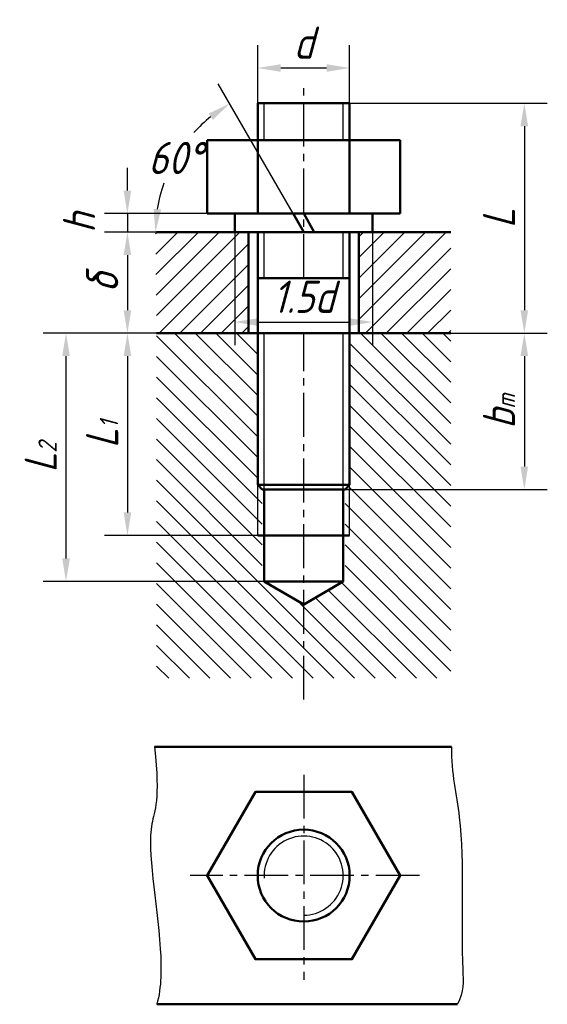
# Model space of a CAD drawing. Header units: millimetres. Extents: x 1145 to 1202, y -53 to 54.
import ezdxf

# ---------------------------------------------------------------- set-up
doc = ezdxf.new("R2010")
doc.units = ezdxf.units.MM
doc.header["$LTSCALE"] = 0.5
doc.header["$PDSIZE"] = 5
doc.linetypes.add('CENTER2', pattern=[28.575, 19.05, -3.175, 3.175, -3.175])
for name, color, linetype in [('剖面线层', 7, 'Continuous'), ('尺寸层', 221, 'Continuous'), ('细实线层', 7, 'Continuous')]:
    doc.layers.add(name, color=color, linetype=linetype)
doc.layers.add('点画线层', color=3, linetype='CENTER2', lineweight=25)
doc.layers.add('粗实线层', color=7, linetype='Continuous', lineweight=50)
doc.styles.add('工程字体（斜）', font='gbeitc.shx', dxfattribs={"bigfont": 'gbcbig.shx'})
doc.dimstyles.new('直径加引线', dxfattribs={"dimtxt": 3.5, "dimasz": 2.5, "dimexe": 2.5, "dimexo": 0, "dimgap": 1, "dimtad": 1, "dimtoh": 1, "dimdsep": 46, "dimtxsty": '工程字体（斜）', "dimcen": 0, "dimadec": 0, "dimazin": 0, "dimtfac": 1, "dimtmove": 1, "dimatfit": 3, "dimfxl": 0, "dimarcsym": 0})
doc.dimstyles.new('角度样式', dxfattribs={"dimtxt": 3.5, "dimasz": 2.5, "dimexe": 2.5, "dimexo": 0, "dimgap": 1, "dimtad": 1, "dimtih": 1, "dimtoh": 1, "dimdsep": 46, "dimtxsty": '工程字体（斜）', "dimcen": 0, "dimadec": 0, "dimazin": 0, "dimtfac": 1, "dimtmove": 0, "dimatfit": 3, "dimfxl": 0, "dimarcsym": 0})
pattern_1 = [(45, (-1167.6344, -4.2118), (-1.122532, 1.122532), [])]

# ---------------------------------------------------------------- blocks, each defined once
blk = doc.blocks.new('*D35')
at = {"layer": 'Defpoints', "color": 0, "ltscale": 0.5}
for p in [(1180.94, 49.06), (1170.94, 45.22), (1180.94, 45.22)]:
    blk.add_point(p, dxfattribs=at)
at = {"layer": '尺寸层', "color": 0, "lineweight": -2, "ltscale": 0.5}
for p, q in [((1170.94, 45.22), (1170.94, 51.56)), ((1180.94, 45.22), (1180.94, 51.56)), ((1173.44, 49.06), (1178.44, 49.06))]:
    blk.add_line(p, q, dxfattribs=at)
at = {"layer": '尺寸层', "color": 0, "ltscale": 0.5}
for points in [[(1173.44, 49.47), (1173.44, 48.64), (1170.94, 49.06)], [(1178.44, 49.47), (1178.44, 48.64), (1180.94, 49.06)]]:
    blk.add_solid(points, dxfattribs=at)
at = {"layer": '尺寸层', "color": 0, "ltscale": 0.5, "insert": (1175.94, 51.81), "char_height": 3.5, "attachment_point": 5, "style": '工程字体（斜）'}
blk.add_mtext('d', dxfattribs=at)
blk = doc.blocks.new('*D36')
at = {"layer": 'Defpoints', "color": 0, "ltscale": 0.5}
for p in [(1165.44, 33.22), (1156.76, 31.22), (1159.94, 31.22)]:
    blk.add_point(p, dxfattribs=at)
at = {"layer": '尺寸层', "color": 0, "lineweight": -2, "ltscale": 0.5}
for p, q in [((1156.76, 35.72), (1156.76, 38.22)), ((1165.44, 33.22), (1154.26, 33.22)), ((1156.76, 33.22), (1156.76, 31.22)), ((1159.94, 31.22), (1154.26, 31.22)), ((1156.76, 28.72), (1156.76, 26.22))]:
    blk.add_line(p, q, dxfattribs=at)
at = {"layer": '尺寸层', "color": 0, "ltscale": 0.5}
for points in [[(1156.35, 35.72), (1157.18, 35.72), (1156.76, 33.22)], [(1156.35, 28.72), (1157.18, 28.72), (1156.76, 31.22)]]:
    blk.add_solid(points, dxfattribs=at)
at = {"layer": '尺寸层', "color": 0, "ltscale": 0.5, "insert": (1151.51, 32.22), "char_height": 3.5, "attachment_point": 5, "rotation": 90, "style": '工程字体（斜）'}
blk.add_mtext('h', dxfattribs=at)
blk = doc.blocks.new('*D37')
at = {"layer": 'Defpoints', "color": 0, "ltscale": 0.5}
for p in [(1159.94, 31.22), (1156.76, 20.22), (1159.94, 20.22)]:
    blk.add_point(p, dxfattribs=at)
at = {"layer": '尺寸层', "color": 0, "lineweight": -2, "ltscale": 0.5}
for p, q in [((1159.94, 31.22), (1154.26, 31.22)), ((1156.76, 28.72), (1156.76, 22.72)), ((1159.94, 20.22), (1154.26, 20.22))]:
    blk.add_line(p, q, dxfattribs=at)
at = {"layer": '尺寸层', "color": 0, "ltscale": 0.5}
for points in [[(1156.35, 28.72), (1157.18, 28.72), (1156.76, 31.22)], [(1156.35, 22.72), (1157.18, 22.72), (1156.76, 20.22)]]:
    blk.add_solid(points, dxfattribs=at)
at = {"layer": '尺寸层', "color": 0, "ltscale": 0.5, "insert": (1154.01, 25.72), "char_height": 3.5, "attachment_point": 5, "rotation": 90, "style": '工程字体（斜）'}
blk.add_mtext('δ', dxfattribs=at)
blk = doc.blocks.new('*D38')
at = {"layer": 'Defpoints', "color": 0, "ltscale": 0.5}
for p in [(1159.94, 20.22), (1156.76, -1.78), (1170.94, -1.78)]:
    blk.add_point(p, dxfattribs=at)
at = {"layer": '尺寸层', "color": 0, "lineweight": -2, "ltscale": 0.5}
for p, q in [((1159.94, 20.22), (1154.26, 20.22)), ((1156.76, 17.72), (1156.76, 0.72)), ((1170.94, -1.78), (1154.26, -1.78))]:
    blk.add_line(p, q, dxfattribs=at)
at = {"layer": '尺寸层', "color": 0, "ltscale": 0.5}
for points in [[(1156.35, 17.72), (1157.18, 17.72), (1156.76, 20.22)], [(1156.35, 0.72), (1157.18, 0.72), (1156.76, -1.78)]]:
    blk.add_solid(points, dxfattribs=at)
at = {"layer": '尺寸层', "color": 0, "ltscale": 0.5, "insert": (1154.01, 9.22), "char_height": 3.5, "attachment_point": 5, "rotation": 90, "style": '工程字体（斜）'}
blk.add_mtext('L{\\H0.5714x;1}', dxfattribs=at)
blk = doc.blocks.new('*D39')
at = {"layer": 'Defpoints', "color": 0, "ltscale": 0.5}
for p in [(1154.26, 20.22), (1150.08, -6.78), (1171.64, -6.78)]:
    blk.add_point(p, dxfattribs=at)
at = {"layer": '尺寸层', "color": 0, "lineweight": -2, "ltscale": 0.5}
for p, q in [((1154.26, 20.22), (1147.58, 20.22)), ((1150.08, 17.72), (1150.08, -4.28)), ((1171.64, -6.78), (1147.58, -6.78))]:
    blk.add_line(p, q, dxfattribs=at)
at = {"layer": '尺寸层', "color": 0, "ltscale": 0.5}
for points in [[(1149.67, 17.72), (1150.5, 17.72), (1150.08, 20.22)], [(1149.67, -4.28), (1150.5, -4.28), (1150.08, -6.78)]]:
    blk.add_solid(points, dxfattribs=at)
at = {"layer": '尺寸层', "color": 0, "ltscale": 0.5, "insert": (1147.33, 6.72), "char_height": 3.5, "attachment_point": 5, "rotation": 90, "style": '工程字体（斜）'}
blk.add_mtext('L{\\H0.5714x;2}', dxfattribs=at)
blk = doc.blocks.new('*D40')
at = {"layer": 'Defpoints', "color": 0, "ltscale": 0.5}
for p in [(1180.94, 45.22), (1191.94, 20.22), (1199.95, 20.22)]:
    blk.add_point(p, dxfattribs=at)
at = {"layer": '尺寸层', "color": 0, "lineweight": -2, "ltscale": 0.5}
for p, q in [((1180.94, 45.22), (1202.45, 45.22)), ((1199.95, 42.72), (1199.95, 22.72)), ((1191.94, 20.22), (1202.45, 20.22))]:
    blk.add_line(p, q, dxfattribs=at)
at = {"layer": '尺寸层', "color": 0, "ltscale": 0.5}
for points in [[(1199.53, 42.72), (1200.36, 42.72), (1199.95, 45.22)], [(1199.53, 22.72), (1200.36, 22.72), (1199.95, 20.22)]]:
    blk.add_solid(points, dxfattribs=at)
at = {"layer": '尺寸层', "color": 0, "ltscale": 0.5, "insert": (1197.2, 32.72), "char_height": 3.5, "attachment_point": 5, "rotation": 90, "style": '工程字体（斜）'}
blk.add_mtext('L', dxfattribs=at)
blk = doc.blocks.new('*D41')
at = {"layer": 'Defpoints', "color": 0, "ltscale": 0.5}
for p in [(1191.94, 20.22), (1180.44, 3.22), (1199.95, 3.22)]:
    blk.add_point(p, dxfattribs=at)
at = {"layer": '尺寸层', "color": 0, "lineweight": -2, "ltscale": 0.5}
for p, q in [((1191.94, 20.22), (1202.45, 20.22)), ((1199.95, 17.72), (1199.95, 5.72)), ((1180.44, 3.22), (1202.45, 3.22))]:
    blk.add_line(p, q, dxfattribs=at)
at = {"layer": '尺寸层', "color": 0, "ltscale": 0.5}
for points in [[(1199.53, 17.72), (1200.36, 17.72), (1199.95, 20.22)], [(1199.53, 5.72), (1200.36, 5.72), (1199.95, 3.22)]]:
    blk.add_solid(points, dxfattribs=at)
at = {"layer": '尺寸层', "color": 0, "ltscale": 0.5, "insert": (1197.2, 11.72), "char_height": 3.5, "attachment_point": 5, "rotation": 90, "style": '工程字体（斜）'}
blk.add_mtext('b{\\H0.5714x;m}', dxfattribs=at)
blk = doc.blocks.new('*D43')
at = {"layer": 'Defpoints', "color": 0, "ltscale": 0.5}
for p in [(1163.59, 41.58), (1174.79, 33.22), (1159.94, 31.22), (1175.94, 31.22), (1175.94, 31.22)]:
    blk.add_point(p, dxfattribs=at)
at = {"layer": '尺寸层', "color": 0, "lineweight": -2, "ltscale": 0.5}
for p, q in [((1174.79, 33.22), (1166.63, 47.34)), ((1159.94, 31.22), (1157.32, 31.22))]:
    blk.add_line(p, q, dxfattribs=at)
for start, end in [(128.8967, 137.884), (160.7697, 171.1033)]:
    blk.add_arc((1175.94, 31.22), 16.12, start, end, dxfattribs=at)
at = {"layer": '尺寸层', "color": 0, "ltscale": 0.5}
for points in [[(1165.58, 44.1), (1166.06, 43.42), (1167.88, 45.18)], [(1160.43, 33.68), (1159.6, 33.74), (1159.82, 31.22)]]:
    blk.add_solid(points, dxfattribs=at)
at = {"layer": '尺寸层', "color": 0, "ltscale": 0.5, "insert": (1161.98, 39.28), "char_height": 3.5, "attachment_point": 5, "style": '工程字体（斜）'}
blk.add_mtext('60°', dxfattribs=at)
blk = doc.blocks.new('*D44')
at = {"layer": 'Defpoints', "color": 0, "ltscale": 0.5}
for p in [(1168.44, 31.22), (1183.44, 31.22), (1183.44, 21.43)]:
    blk.add_point(p, dxfattribs=at)
at = {"layer": '尺寸层', "color": 0, "lineweight": -2, "ltscale": 0.5}
for p, q in [((1168.44, 31.22), (1168.44, 18.93)), ((1183.44, 31.22), (1183.44, 18.93)), ((1170.94, 21.43), (1180.94, 21.43))]:
    blk.add_line(p, q, dxfattribs=at)
at = {"layer": '尺寸层', "color": 0, "ltscale": 0.5}
for points in [[(1170.94, 21.85), (1170.94, 21.02), (1168.44, 21.43)], [(1180.94, 21.85), (1180.94, 21.02), (1183.44, 21.43)]]:
    blk.add_solid(points, dxfattribs=at)
at = {"layer": '尺寸层', "color": 0, "ltscale": 0.5, "insert": (1175.94, 24.18), "char_height": 3.5, "attachment_point": 5, "style": '工程字体（斜）'}
blk.add_mtext('1.5d', dxfattribs=at)
blk = doc.blocks.new('df')
at = {"layer": '剖面线层', "ltscale": 0.5}
h = blk.add_hatch(dxfattribs=at)
h.set_pattern_fill('ANSI31', scale=0.5, angle=90, style=0)
h.set_pattern_definition([(135, (-1150.7887, -4.2118), (-1.122532, -1.122532), [])])
h.paths.add_polyline_path([(3.306, 16.006), (-7.694, 16.006), (-7.694, -21.517), (8.306, -21.517), (8.306, -13.592), (3.806, -10.994), (3.806, -5.994), (3.306, -5.994), (3.306, -0.494)])
h.paths.add_polyline_path([(24.306, 16.006), (13.306, 16.006), (13.306, -0.494), (13.306, -5.994), (12.806, -5.994), (12.806, -10.994), (8.306, -13.592), (8.306, -21.517), (24.306, -21.517)])
h.paths.add_polyline_path([(13.306, -0.494), (12.806, -0.994), (12.806, -5.994), (13.306, -5.994)], flags=17)
h.paths.add_polyline_path([(3.806, -0.994), (3.306, -0.494), (3.306, -5.994), (3.806, -5.994)], flags=17)
at = {"layer": '尺寸层', "ltscale": 0.5}
h = blk.add_hatch(dxfattribs=at)
h.set_pattern_fill('ANSI31', scale=0.5, style=0)
h.set_pattern_definition(pattern_1)
h.paths.add_polyline_path([(2.306, 27.006), (-7.694, 27.006), (-7.811, 27.006), (-7.694, 16.006), (2.306, 16.006)])
h = blk.add_hatch(dxfattribs=at)
h.set_pattern_fill('ANSI31', scale=0.5, style=0)
h.set_pattern_definition(pattern_1)
h.paths.add_polyline_path([(24.306, 27.006), (14.306, 27.006), (14.306, 16.006), (24.306, 16.006)])
at = {"layer": '尺寸层', "color": 7, "ltscale": 0.5}
blk.add_line((-7.694, 27.006), (-7.811, 27.006), dxfattribs=at)
blk.add_arc((8.306, -42.983), 4.3, 270, 183.78166, dxfattribs=at)
at = {"layer": '点画线层', "color": 7, "ltscale": 0.5}
for p, q in [((8.306, 22.006), (8.306, 43.275)), ((8.306, -23.828), (8.306, 16.006)), ((8.306, -32.008), (8.306, -54.322)), ((20.924, -42.983), (-4.049, -42.983))]:
    blk.add_line(p, q, dxfattribs=at)
at = {"layer": '粗实线层', "color": 7, "ltscale": 0.5}
for p, q in [((3.306, 29.006), (3.306, 41.006)), ((3.306, 41.006), (13.306, 41.006)), ((13.306, 29.006), (13.306, 41.006)), ((-2.194, 29.006), (-2.194, 37.006)), ((-2.194, 37.006), (18.806, 37.006)), ((18.806, 37.006), (18.806, 29.006)), ((18.806, 29.006), (-2.194, 29.006)), ((0.806, 27.006), (0.806, 29.006)), ((8.306, 27.006), (7.151, 29.006)), ((8.306, 29.006), (9.46, 27.006)), ((15.806, 27.006), (15.806, 29.006)), ((8.306, 27.006), (-7.694, 27.006)), ((2.306, 16.006), (2.306, 27.006)), ((3.306, -0.494), (3.306, 27.006)), ((8.306, 27.006), (24.306, 27.006)), ((13.306, -0.494), (13.306, 27.006)), ((14.306, 16.006), (14.306, 27.006)), ((8.306, 22.006), (3.306, 22.006)), ((8.306, 22.006), (13.306, 22.006)), ((8.306, 16.006), (-7.694, 16.006)), ((8.306, 16.006), (24.306, 16.006)), ((3.806, -0.994), (3.306, -0.494)), ((13.306, -0.494), (3.306, -0.494)), ((3.806, -0.994), (12.806, -0.994)), ((4.006, -10.994), (4.006, -0.994)), ((12.606, -10.994), (12.606, -0.994)), ((12.806, -0.994), (13.306, -0.494)), ((13.306, -5.994), (3.306, -5.994)), ((8.306, -10.994), (4.006, -10.994)), ((4.006, -10.994), (8.306, -13.492)), ((8.306, -10.994), (12.606, -10.994)), ((8.306, -13.492), (12.606, -10.994)), ((-7.922, -28.983), (24.395, -28.983)), ((-7.676, -56.983), (25.033, -56.983))]:
    blk.add_line(p, q, dxfattribs=at)
blk.add_lwpolyline([(-2.194, -42.983), (3.056, -52.077), (13.556, -52.077), (18.806, -42.983), (13.556, -33.89), (3.056, -33.89)], close=True, dxfattribs=at)
blk.add_circle((8.306, -42.983), 5, dxfattribs=at)
at = {"layer": '细实线层', "color": 7, "ltscale": 0.5}
for p, q in [((4.006, 37.006), (4.006, 41.006)), ((12.606, 37.006), (12.606, 41.006)), ((4.006, 22.006), (4.006, 27.006)), ((12.606, 22.006), (12.606, 27.006)), ((4.006, -0.994), (4.006, 16.006)), ((12.606, -0.994), (12.606, 16.006)), ((3.306, -5.994), (3.306, -0.494)), ((13.306, -5.994), (13.306, -0.494))]:
    blk.add_line(p, q, dxfattribs=at)
for points, knots in [([(-7.922, -28.983), (-7.276, -34.859), (-9.338, -38.062), (-7.204, -47.484), (-7.147, -55.103), (-7.676, -56.983)], [5.422419, 5.422419, 5.422419, 5.422419, 12.7489131, 28.1555679, 34.000525, 34.000525, 34.000525, 34.000525]), ([(24.395, -28.983), (24.358, -31.908), (26.043, -38.266), (25.298, -49.587), (25.761, -55.624), (25.033, -56.983)], [5.1531121, 5.1531121, 5.1531121, 5.1531121, 13.3295472, 29.2521733, 33.0153392, 33.0153392, 33.0153392, 33.0153392])]:
    blk.add_open_spline(points, degree=3, knots=knots, dxfattribs=at)
at = {"layer": '尺寸层', "color": 7, "ltscale": 0.5}
dim = blk.add_linear_dim(base=(13.306, 44.845), p1=(3.306, 41.006), p2=(13.306, 41.006), text='d', dimstyle='直径加引线', dxfattribs=at)
dim.commit()
dim.dimension.update_dxf_attribs({"geometry": '*D35', "text_midpoint": (8.306, 47.595), "insert": (-1167.634, -4.212)})
dim = blk.add_angular_dim_2l(base=(-4.04, 37.365), line1=((8.306, 27.006), (-7.694, 27.006)), line2=((8.306, 27.006), (7.151, 29.006)), dimstyle='角度样式', dxfattribs=at)
dim.commit()
dim.dimension.update_dxf_attribs({"geometry": '*D43', "text_midpoint": (-5.652, 35.064), "insert": (-1167.634, -4.212)})
for base, p1, p2, text, picture, middle in [((32.312, 16.006), (13.306, 41.006), (24.306, 16.006), 'L', '*D40', (29.562, 28.506)), ((-10.872, 16.006), (-7.694, 27.006), (-7.694, 16.006), 'δ', '*D37', (-13.622, 21.506)), ((-17.551, -10.994), (-13.372, 16.006), (4.006, -10.994), 'L{\\H0.5714x;2}', '*D39', (-20.301, 2.506)), ((-10.872, -5.994), (-7.694, 16.006), (3.306, -5.994), 'L{\\H0.5714x;1}', '*D38', (-13.622, 5.006)), ((32.312, -0.994), (24.306, 16.006), (12.806, -0.994), 'b{\\H0.5714x;m}', '*D41', (29.562, 7.506))]:
    dim = blk.add_linear_dim(base=base, p1=p1, p2=p2, angle=90, text=text, dimstyle='直径加引线', dxfattribs=at)
    dim.commit()
    dim.dimension.update_dxf_attribs({"geometry": picture, "text_midpoint": middle, "insert": (-1167.634, -4.212)})
dim = blk.add_linear_dim(base=(-10.872, 27.006), p1=(-2.194, 29.006), p2=(-7.694, 27.006), angle=90, text='h', dimstyle='直径加引线', dxfattribs=at)
dim.commit()
dim.dimension.update_dxf_attribs({"geometry": '*D36', "text_midpoint": (-13.372, 28.006), "dimtype": 128, "insert": (-1167.634, -4.212)})
dim = blk.add_linear_dim(base=(15.806, 17.221), p1=(0.806, 27.006), p2=(15.806, 27.006), text='1.5d', dimstyle='直径加引线', override={"dimfxl": 2.5}, dxfattribs=at)
dim.commit()
dim.dimension.update_dxf_attribs({"geometry": '*D44', "text_midpoint": (8.306, 19.971), "insert": (-1167.634, -4.212)})

msp = doc.modelspace()

# ---------------------------------------------------------------- block references
at = {"layer": '尺寸层', "color": 7}
msp.add_blockref('df', (1167.63, 4.21), dxfattribs=at)

doc.saveas('drawing.dxf')
